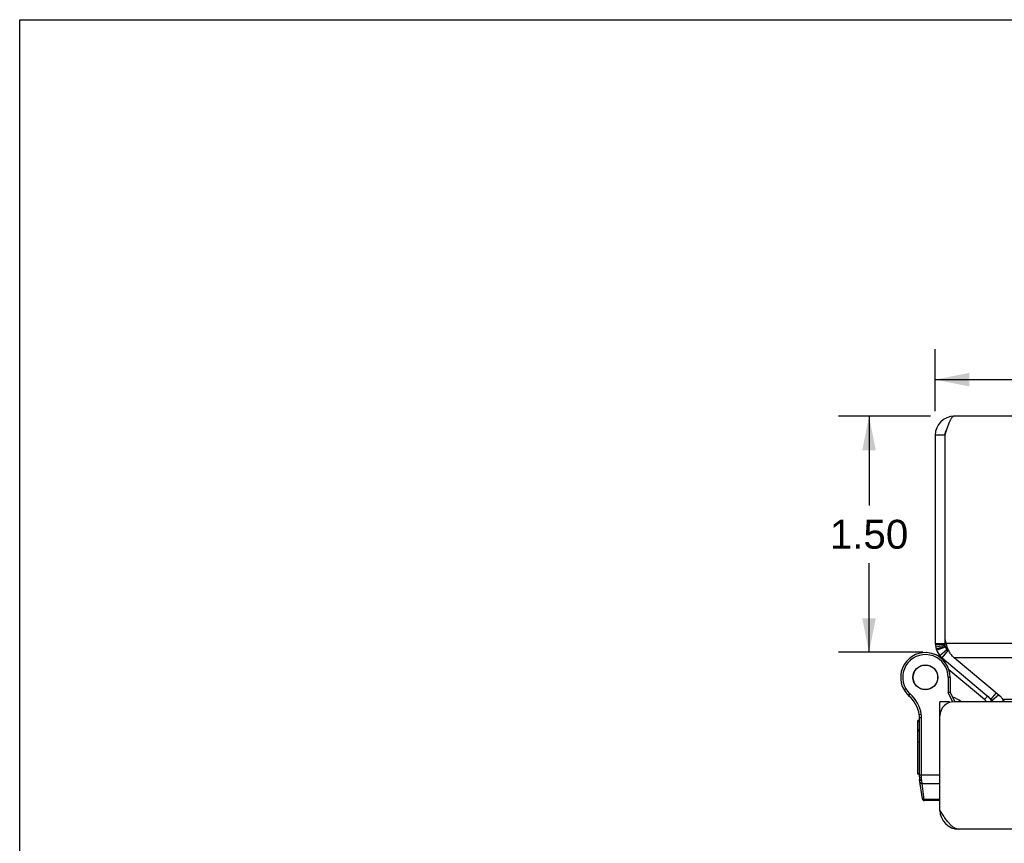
# Model space of a CAD drawing. Header units: inches. Extents: x 0 to 36.8, y 0 to 23.8.
# Tile 8 of 11: x 0 to 6.3, y 18.5 to 23.8. Entities that reach past the tile are written whole.
import ezdxf

# ---------------------------------------------------------------- set-up
doc = ezdxf.new("R2010")
doc.units = ezdxf.units.IN
doc.header["$LTSCALE"] = 2.021622
doc.header["$MEASUREMENT"] = 0
doc.layers.get('0').update_dxf_attribs({"linetype": 'CONTINUOUS'})
doc.layers.add('02___PRT_ALL_AXES', color=7, linetype='CONTINUOUS')
doc.layers.add('DIMENSIONS', color=7, linetype='CONTINUOUS')
doc.styles.get("Standard").update_dxf_attribs({"font": 'arial.ttf'})
doc.dimstyles.new('DIMSTYLE_3', dxfattribs={"dimtxt": 0.183784, "dimasz": 0.216216, "dimexe": 0.09, "dimexo": 0.07, "dimgap": 0.0425, "dimtad": 0, "dimtih": 1, "dimtoh": 1, "dimzin": 4, "dimdsep": 46, "dimtxsty": 'Standard', "dimblk": '_FILLED', "dimblk1": '_FILLED', "dimblk2": '_FILLED', "dimcen": 0.09, "dimazin": 1, "dimtfac": 1, "dimtofl": 0, "dimtmove": 0, "dimatfit": 3, "dimldrblk": '_FILLED', "dimfxl": 0, "dimtolj": 1, "dimtzin": 4, "dimarcsym": 0})

# ---------------------------------------------------------------- blocks, each defined once
blk = doc.blocks.new('_FILLED')
at = {"color": 0, "linetype": 'ByBlock'}
blk.add_solid([(0, 0), (-1, 0.2), (-1, -0.2)], dxfattribs=at)
blk = doc.blocks.new('*D12')
at = {"layer": 'DIMENSIONS', "color": 2, "linetype": 'Continuous'}
for p, q in [((5.7928, 21.2632), (5.2082, 21.2632)), ((5.4028, 21.2632), (5.4028, 20.6965)), ((5.4028, 19.7622), (5.4028, 20.3289)), ((5.745, 19.7622), (5.2082, 19.7622))]:
    blk.add_line(p, q, dxfattribs=at)
at = {"layer": 'DIMENSIONS', "color": 2, "linetype": 'Continuous', "xscale": 0.2162162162, "yscale": 0.2162162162, "zscale": 0.2162162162}
for p, rotation in [((5.4028, 21.2632), 90), ((5.4028, 19.7622), 270)]:
    blk.add_blockref('_FILLED', p, dxfattribs=dict(at, rotation=rotation))
at = {"layer": 'DIMENSIONS', "color": 2, "linetype": 'Continuous', "insert": (5.4028, 20.6046), "char_height": 0.18378, "width": 0.499427, "attachment_point": 2, "line_spacing_factor": 0.9}
blk.add_mtext('1.50', dxfattribs=at)
blk = doc.blocks.new('*D19')
at = {"layer": 'DIMENSIONS', "color": 2, "linetype": 'Continuous'}
for p, q in [((5.8242, 21.2946), (5.8242, 21.6904)), ((15.8242, 21.2946), (15.8242, 21.6904)), ((5.8242, 21.4958), (10.4112, 21.4958)), ((15.8242, 21.4958), (11.2372, 21.4958))]:
    blk.add_line(p, q, dxfattribs=at)
at = {"layer": 'DIMENSIONS', "color": 2, "linetype": 'Continuous', "xscale": 0.2162162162, "yscale": 0.2162162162, "zscale": 0.2162162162, "rotation": 180}
blk.add_blockref('_FILLED', (5.8242, 21.4958), dxfattribs=at)
at = {"layer": 'DIMENSIONS', "color": 2, "linetype": 'Continuous', "xscale": 0.2162162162, "yscale": 0.2162162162, "zscale": 0.2162162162}
blk.add_blockref('_FILLED', (15.8242, 21.4958), dxfattribs=at)
at = {"layer": 'DIMENSIONS', "color": 2, "linetype": 'Continuous', "insert": (10.8242, 21.5877), "char_height": 0.18378, "width": 0.642218, "attachment_point": 2, "line_spacing_factor": 0.9}
blk.add_mtext('10.00', dxfattribs=at)

msp = doc.modelspace()

# ---------------------------------------------------------------- linework, layer by layer
at = {"color": 7, "linetype": 'Continuous'}
for p, q in [((0, 0), (0, 23.7838)), ((0, 23.7838), (36.7568, 23.7838)), ((5.8842, 21.1432), (5.8242, 21.1432)), ((5.8842, 19.8591), (5.8842, 19.8192)), ((5.8242, 19.8192), (5.8842, 19.8192)), ((5.8246, 19.8093), (5.8844, 19.8142)), ((5.8263, 19.7968), (5.8852, 19.808)), ((5.8292, 19.7848), (5.8867, 19.802)), ((5.8322, 19.776), (5.8882, 19.7976)), ((5.8191, 19.7497), (5.8187, 19.7499)), ((5.8522, 19.742), (5.8982, 19.7806)), ((5.867, 19.7273), (5.9056, 19.7732)), ((5.9056, 19.7732), (5.9125, 19.7674)), ((5.8856, 19.6999), (5.8914, 19.7068)), ((6.1373, 19.4613), (5.9114, 19.6509)), ((5.9058, 19.6032), (5.9058, 19.505)), ((5.9188, 19.6032), (5.9058, 19.6032)), ((5.9188, 19.6032), (5.9188, 19.5082)), ((5.6253, 19.5238), (5.6365, 19.5304)), ((5.6253, 19.5238), (5.6365, 19.5303)), ((5.6253, 19.5238), (5.6253, 19.5238)), ((5.6365, 19.5303), (5.6365, 19.5304)), ((5.6552, 19.4878), (5.6637, 19.4977)), ((5.9188, 19.5082), (5.9058, 19.505)), ((5.9357, 19.4476), (5.9058, 19.505)), ((5.9501, 19.448), (5.9188, 19.5082)), ((6.1373, 19.4613), (6.1565, 19.4843)), ((6.1804, 19.4643), (6.2125, 19.5026)), ((6.1871, 19.4577), (6.2258, 19.4914)), ((5.9136, 19.448), (5.8536, 19.448)), ((5.9136, 19.448), (5.9136, 19.4428)), ((5.7221, 19.3671), (5.735, 19.3691)), ((5.8536, 19.3876), (5.8586, 19.3876)), ((5.7236, 18.9714), (5.7236, 19.3479)), ((5.7236, 19.3479), (5.7366, 19.3479)), ((5.7366, 18.9683), (5.7366, 19.3479)), ((5.7236, 18.9833), (5.8536, 18.9833)), ((5.742, 18.8309), (5.7248, 18.9541)), ((5.7332, 18.9684), (5.7336, 18.9683)), ((5.7336, 18.9683), (5.734, 18.9683)), ((5.734, 18.9683), (5.7345, 18.9683)), ((5.7345, 18.9683), (5.7349, 18.9683)), ((5.7349, 18.9683), (5.7353, 18.9683)), ((5.7353, 18.9683), (5.7357, 18.9683)), ((5.7357, 18.9683), (5.7362, 18.9683)), ((5.7362, 18.9683), (5.7366, 18.9683)), ((5.7366, 18.967), (5.7366, 18.9683)), ((5.7366, 18.9657), (5.7366, 18.967)), ((5.7367, 18.9644), (5.7366, 18.9657)), ((5.7367, 18.9632), (5.7367, 18.9644)), ((5.7367, 18.9619), (5.7367, 18.9632)), ((5.7368, 18.9606), (5.7367, 18.9619)), ((5.7368, 18.9594), (5.7368, 18.9606)), ((5.7369, 18.9582), (5.7368, 18.9594)), ((5.737, 18.9569), (5.7369, 18.9582)), ((5.7371, 18.9557), (5.737, 18.9569)), ((5.7371, 18.9545), (5.7371, 18.9557)), ((5.7372, 18.9533), (5.7371, 18.9545)), ((5.7373, 18.9521), (5.7372, 18.9533)), ((5.7375, 18.951), (5.7373, 18.9521)), ((5.7376, 18.9498), (5.7375, 18.951)), ((5.7377, 18.9487), (5.7376, 18.9498)), ((5.74, 18.9274), (5.7377, 18.9487)), ((5.7542, 18.8263), (5.74, 18.9274)), ((5.74, 18.9274), (5.8536, 18.9274)), ((5.7549, 18.8197), (5.7542, 18.8263)), ((5.8536, 18.8263), (5.7542, 18.8263)), ((5.8536, 18.8197), (5.7549, 18.8197)), ((5.8546, 18.7423), (5.8629, 18.7434))]:
    msp.add_line(p, q, dxfattribs=at)
at = {"color": 3, "linetype": 'Continuous'}
for p, q in [((15.7042, 21.2632), (5.9442, 21.2632)), ((5.8242, 21.1432), (5.8242, 19.8192)), ((5.8842, 21.1429), (5.8842, 19.8591)), ((15.7549, 19.8192), (5.8934, 19.8192)), ((5.867, 19.7273), (6.1804, 19.4643)), ((6.2434, 19.4767), (5.9451, 19.7273)), ((15.7032, 19.7273), (5.9451, 19.7273)), ((5.8536, 18.758), (5.8536, 19.448)), ((15.7036, 19.448), (5.9436, 19.448)), ((6.2537, 19.4643), (15.3947, 19.4643)), ((15.6736, 18.638), (5.9736, 18.638))]:
    msp.add_line(p, q, dxfattribs=at)
for points in [[(5.9442, 21.2632), (5.942, 21.263), (5.9399, 21.2625), (5.9377, 21.2615), (5.9356, 21.2602), (5.9334, 21.2585), (5.9313, 21.2565), (5.9292, 21.2541), (5.927, 21.2513), (5.9249, 21.2483), (5.9227, 21.2448), (5.9206, 21.2411), (5.9184, 21.237), (5.9163, 21.2327), (5.9142, 21.2281), (5.912, 21.2232), (5.9099, 21.218), (5.9077, 21.2127), (5.9056, 21.2071), (5.9034, 21.2013), (5.9013, 21.1953), (5.8992, 21.1891), (5.897, 21.1829), (5.8949, 21.1764), (5.8927, 21.1699), (5.8906, 21.1633), (5.8884, 21.1567), (5.8863, 21.15), (5.8842, 21.1432)], [(5.9097, 19.7731), (5.9071, 19.7786), (5.9048, 19.7842), (5.9025, 19.7899), (5.9004, 19.7956), (5.8985, 19.8015), (5.8967, 19.8074), (5.895, 19.8133), (5.8934, 19.8192)], [(5.9451, 19.7273), (5.9406, 19.7309), (5.9364, 19.7347), (5.9323, 19.7388), (5.9285, 19.7432), (5.9249, 19.7477), (5.9215, 19.7524), (5.9183, 19.7574), (5.9152, 19.7625), (5.9124, 19.7677), (5.9097, 19.7731)], [(6.2434, 19.4767), (6.2463, 19.4737), (6.2489, 19.4706), (6.2514, 19.4675), (6.2537, 19.4643)], [(6.2537, 19.4643), (6.2554, 19.4623), (6.257, 19.4601), (6.2584, 19.4578), (6.2597, 19.4555), (6.2607, 19.453), (6.2617, 19.4505), (6.2624, 19.448)], [(5.9736, 18.638), (5.9696, 18.6382), (5.9656, 18.6387), (5.9616, 18.6395), (5.9576, 18.6406), (5.9536, 18.6421), (5.9496, 18.6439), (5.9456, 18.646), (5.9416, 18.6484), (5.9376, 18.6511), (5.9336, 18.6541), (5.9296, 18.6574), (5.9256, 18.6609), (5.9216, 18.6647), (5.9176, 18.6688), (5.9136, 18.6731), (5.9096, 18.6777), (5.9056, 18.6825), (5.9016, 18.6875), (5.8976, 18.6926), (5.8936, 18.698), (5.8896, 18.7035), (5.8856, 18.7092), (5.8816, 18.715), (5.8776, 18.7209), (5.8736, 18.7269), (5.8696, 18.733), (5.8656, 18.7392), (5.8616, 18.7454), (5.8576, 18.7517), (5.8536, 18.758)]]:
    msp.add_lwpolyline(points, dxfattribs=at)
at = {"color": 7, "linetype": 'Continuous'}
for points in [[(5.7236, 18.9714), (5.7236, 18.9713), (5.7236, 18.9713), (5.7236, 18.9712), (5.7236, 18.9712), (5.7237, 18.9711), (5.7237, 18.9711), (5.7237, 18.971), (5.7237, 18.971), (5.7238, 18.9709), (5.7238, 18.9709), (5.7238, 18.9708), (5.7239, 18.9708), (5.7239, 18.9707), (5.724, 18.9707), (5.724, 18.9706), (5.7241, 18.9706), (5.7241, 18.9705), (5.7242, 18.9705), (5.7243, 18.9704), (5.7243, 18.9704), (5.7244, 18.9703), (5.7245, 18.9703), (5.7246, 18.9702), (5.7246, 18.9702), (5.7247, 18.9701), (5.7248, 18.9701), (5.7249, 18.97), (5.725, 18.97), (5.7251, 18.9699), (5.7252, 18.9699), (5.7253, 18.9698), (5.7254, 18.9698), (5.7255, 18.9698), (5.7257, 18.9697), (5.7258, 18.9697), (5.7259, 18.9696), (5.726, 18.9696), (5.7261, 18.9695), (5.7263, 18.9695), (5.7264, 18.9695), (5.7265, 18.9694), (5.7267, 18.9694), (5.7268, 18.9693), (5.727, 18.9693), (5.7271, 18.9693), (5.7273, 18.9692), (5.7274, 18.9692), (5.7276, 18.9691), (5.7277, 18.9691), (5.7279, 18.9691), (5.7281, 18.969), (5.7282, 18.969), (5.7284, 18.969), (5.7286, 18.9689), (5.7287, 18.9689), (5.7289, 18.9689), (5.7291, 18.9688), (5.7293, 18.9688), (5.7294, 18.9688), (5.7296, 18.9688), (5.7298, 18.9687), (5.73, 18.9687), (5.7302, 18.9687), (5.7304, 18.9686), (5.7306, 18.9686), (5.7308, 18.9686), (5.7309, 18.9686), (5.7311, 18.9686), (5.7313, 18.9685), (5.7315, 18.9685), (5.7317, 18.9685), (5.7319, 18.9685), (5.7321, 18.9685), (5.7324, 18.9684), (5.7326, 18.9684), (5.7328, 18.9684), (5.7332, 18.9684)], [(5.7248, 18.9541), (5.7248, 18.954), (5.7249, 18.9538), (5.7249, 18.9537), (5.7249, 18.9536), (5.7249, 18.9535), (5.725, 18.9534), (5.725, 18.9533), (5.7251, 18.9532), (5.7251, 18.953), (5.7252, 18.9529), (5.7252, 18.9528), (5.7253, 18.9527), (5.7253, 18.9526), (5.7254, 18.9525), (5.7255, 18.9524), (5.7255, 18.9523), (5.7256, 18.9522), (5.7257, 18.9521), (5.7258, 18.952), (5.7258, 18.9519), (5.7259, 18.9518), (5.726, 18.9517), (5.7261, 18.9516), (5.7262, 18.9515), (5.7263, 18.9514), (5.7264, 18.9513), (5.7265, 18.9512), (5.7266, 18.9511), (5.7267, 18.951), (5.7269, 18.9509), (5.727, 18.9508), (5.7271, 18.9507), (5.7272, 18.9507), (5.7273, 18.9506), (5.7275, 18.9505), (5.7276, 18.9504), (5.7277, 18.9503), (5.7279, 18.9502), (5.728, 18.9502), (5.7282, 18.9501), (5.7283, 18.95), (5.7285, 18.95), (5.7286, 18.9499), (5.7288, 18.9498), (5.7289, 18.9497), (5.7291, 18.9497), (5.7292, 18.9496), (5.7294, 18.9496), (5.7296, 18.9495), (5.7297, 18.9494), (5.7299, 18.9494), (5.7301, 18.9493), (5.7303, 18.9493), (5.7304, 18.9492), (5.7306, 18.9492), (5.7308, 18.9491), (5.731, 18.9491), (5.7312, 18.949), (5.7313, 18.949), (5.7315, 18.949), (5.7317, 18.9489), (5.7319, 18.9489), (5.7321, 18.9488), (5.7323, 18.9488), (5.7325, 18.9488), (5.7327, 18.9488), (5.7329, 18.9487), (5.7331, 18.9487), (5.7333, 18.9487), (5.7335, 18.9487), (5.7337, 18.9486), (5.7339, 18.9486), (5.7341, 18.9486), (5.7343, 18.9486), (5.7345, 18.9486), (5.7347, 18.9486), (5.7349, 18.9486), (5.7351, 18.9486), (5.7353, 18.9486), (5.7356, 18.9486), (5.7358, 18.9486), (5.736, 18.9486), (5.7362, 18.9486), (5.7364, 18.9486), (5.7366, 18.9486), (5.7368, 18.9486), (5.7371, 18.9486), (5.7373, 18.9486), (5.7375, 18.9487), (5.7377, 18.9487)], [(5.7272, 18.9373), (5.7272, 18.9371), (5.7272, 18.9369), (5.7273, 18.9367), (5.7273, 18.9365), (5.7274, 18.9363), (5.7274, 18.9361), (5.7275, 18.9359), (5.7275, 18.9357), (5.7276, 18.9355), (5.7276, 18.9354), (5.7277, 18.9352), (5.7278, 18.935), (5.7278, 18.9348), (5.7279, 18.9346), (5.728, 18.9344), (5.7281, 18.9343), (5.7281, 18.9341), (5.7282, 18.9339), (5.7283, 18.9337), (5.7284, 18.9336), (5.7285, 18.9334), (5.7286, 18.9332), (5.7287, 18.933), (5.7288, 18.9329), (5.729, 18.9327), (5.7291, 18.9326), (5.7292, 18.9324), (5.7293, 18.9322), (5.7294, 18.9321), (5.7296, 18.9319), (5.7297, 18.9318), (5.7298, 18.9316), (5.73, 18.9315), (5.7301, 18.9313), (5.7302, 18.9312), (5.7304, 18.931), (5.7305, 18.9309), (5.7307, 18.9307), (5.7308, 18.9306), (5.731, 18.9305), (5.7311, 18.9303), (5.7313, 18.9302), (5.7315, 18.9301), (5.7316, 18.93), (5.7318, 18.9298), (5.732, 18.9297), (5.7321, 18.9296), (5.7323, 18.9295), (5.7325, 18.9294), (5.7327, 18.9293), (5.7328, 18.9292), (5.733, 18.9291), (5.7332, 18.929), (5.7334, 18.9289), (5.7336, 18.9288), (5.7338, 18.9287), (5.734, 18.9286), (5.7342, 18.9285), (5.7344, 18.9284), (5.7346, 18.9284), (5.7348, 18.9283), (5.735, 18.9282), (5.7352, 18.9281), (5.7354, 18.9281), (5.7356, 18.928), (5.7358, 18.928), (5.736, 18.9279), (5.7362, 18.9278), (5.7364, 18.9278), (5.7366, 18.9277), (5.7368, 18.9277), (5.737, 18.9277), (5.7372, 18.9276), (5.7374, 18.9276), (5.7377, 18.9276), (5.7379, 18.9275), (5.7381, 18.9275), (5.7383, 18.9275), (5.7385, 18.9275), (5.7387, 18.9274), (5.739, 18.9274), (5.7392, 18.9274), (5.7394, 18.9274), (5.7396, 18.9274), (5.7398, 18.9274), (5.74, 18.9274)], [(5.7413, 18.8361), (5.7413, 18.8359), (5.7414, 18.8357), (5.7414, 18.8355), (5.7415, 18.8354), (5.7415, 18.8352), (5.7415, 18.835), (5.7416, 18.8348), (5.7416, 18.8346), (5.7417, 18.8344), (5.7418, 18.8342), (5.7418, 18.834), (5.7419, 18.8339), (5.742, 18.8337), (5.742, 18.8335), (5.7421, 18.8333), (5.7422, 18.8331), (5.7423, 18.833), (5.7424, 18.8328), (5.7425, 18.8326), (5.7426, 18.8324), (5.7427, 18.8323), (5.7428, 18.8321), (5.7429, 18.8319), (5.743, 18.8318), (5.7431, 18.8316), (5.7432, 18.8314), (5.7433, 18.8313), (5.7434, 18.8311), (5.7436, 18.8309), (5.7437, 18.8308), (5.7438, 18.8306), (5.744, 18.8305), (5.7441, 18.8303), (5.7442, 18.8302), (5.7444, 18.83), (5.7445, 18.8299), (5.7447, 18.8298), (5.7448, 18.8296), (5.745, 18.8295), (5.7451, 18.8294), (5.7453, 18.8292), (5.7454, 18.8291), (5.7456, 18.829), (5.7458, 18.8288), (5.7459, 18.8287), (5.7461, 18.8286), (5.7463, 18.8285), (5.7465, 18.8284), (5.7466, 18.8283), (5.7468, 18.8282), (5.747, 18.8281), (5.7472, 18.8279), (5.7474, 18.8279), (5.7475, 18.8278), (5.7477, 18.8277), (5.7479, 18.8276), (5.7481, 18.8275), (5.7483, 18.8274), (5.7485, 18.8273), (5.7487, 18.8272), (5.7489, 18.8272), (5.7491, 18.8271), (5.7493, 18.827), (5.7495, 18.827), (5.7497, 18.8269), (5.7499, 18.8268), (5.7501, 18.8268), (5.7503, 18.8267), (5.7505, 18.8267), (5.7507, 18.8266), (5.751, 18.8266), (5.7512, 18.8265), (5.7514, 18.8265), (5.7516, 18.8265), (5.7518, 18.8264), (5.752, 18.8264), (5.7522, 18.8264), (5.7525, 18.8264), (5.7527, 18.8263), (5.7529, 18.8263), (5.7531, 18.8263), (5.7533, 18.8263), (5.7535, 18.8263), (5.7538, 18.8263), (5.754, 18.8263), (5.7542, 18.8263)]]:
    msp.add_lwpolyline(points, dxfattribs=at)
at = {"color": 3, "linetype": 'Continuous'}
for centre, radius, start, end in [((5.9442, 21.1432), 0.12, 90, 180), ((6.0428, 21.1429), 0.1586, 179.86634, 180), ((6.0549, 19.8776), 0.1717, 186.18676, 199.87761), ((5.9442, 19.8192), 0.12, 180, 230), ((5.9436, 19.358), 0.09, 90, 180), ((6.1418, 19.4184), 0.06, 29.6229, 50), ((5.9736, 18.758), 0.12, 180, 270)]:
    msp.add_arc(centre, radius, start, end, dxfattribs=at)
at = {"color": 7, "linetype": 'Continuous'}
for centre, radius, start, end in [((5.9442, 21.1432), 0.06, 144.20751, 180), ((5.9442, 19.8192), 0.06, 180, 230), ((5.7613, 19.6032), 0.1575, 0, 210.26499), ((5.7613, 19.6032), 0.1445, 0, 210.26499), ((5.7243, 19.5076), 0.26, 50, 68.622), ((5.7613, 19.6032), 0.1575, 210.27865, 232.68689), ((5.748, 19.5954), 0.1421, 210.26499, 229.20673), ((5.748, 19.5954), 0.1291, 210.26499, 229.20673), ((5.5245, 19.3364), 0.2, 8.84009, 49.20673), ((5.5245, 19.3364), 0.213, 8.84009, 49.20673), ((6.0762, 19.3886), 0.125, 28.38861, 50), ((5.8617, 19.281), 0.21, 52.68557, 69.70189), ((6.0762, 19.3886), 0.095, 38.72563, 50), ((6.1418, 19.4184), 0.12, 14.30568, 23.89429), ((5.5986, 19.3479), 0.125, 0, 8.84009), ((5.5986, 19.3479), 0.138, 0, 8.84009), ((5.8486, 18.9714), 0.125, 180, 187.96175), ((5.7549, 18.8327), 0.013, 187.97573, 270)]:
    msp.add_arc(centre, radius, start, end, dxfattribs=at)
at = {"layer": '02___PRT_ALL_AXES', "color": 7, "linetype": 'Continuous'}
for p, q in [((5.7136, 18.9885), (5.7136, 19.3289)), ((5.7236, 19.3289), (5.7136, 19.3289)), ((5.7236, 19.3205), (5.7136, 19.3205)), ((5.7236, 19.2686), (5.7136, 19.2686)), ((5.7236, 19.2602), (5.7136, 19.2602)), ((5.7236, 19.1902), (5.7136, 19.1902)), ((5.7236, 18.9887), (5.7136, 18.9887)), ((5.7236, 18.9885), (5.7136, 18.9885))]:
    msp.add_line(p, q, dxfattribs=at)
for radius in [0.079, 0.078]:
    msp.add_circle((5.7613, 19.6032), radius, dxfattribs=at)

# ---------------------------------------------------------------- dimensions: what is measured, and where the dimension line sits
at = {"layer": 'DIMENSIONS', "color": 2, "linetype": 'Continuous'}
dim = msp.add_linear_dim(base=(15.8242, 21.4958), p1=(5.8242, 21.2246), p2=(15.8242, 21.2246), dimstyle='DIMSTYLE_3', dxfattribs=at)
dim.commit()
dim.dimension.update_dxf_attribs({"geometry": '*D19', "text_midpoint": (10.832, 21.4948), "dimtype": 160})
dim = msp.add_linear_dim(base=(5.4028, 19.7622), p1=(5.8628, 21.2632), p2=(5.815, 19.7622), angle=270, dimstyle='DIMSTYLE_3', dxfattribs=at)
dim.commit()
dim.dimension.update_dxf_attribs({"geometry": '*D12', "text_midpoint": (5.4108, 20.5117), "dimtype": 160})

doc.saveas('drawing.dxf')
